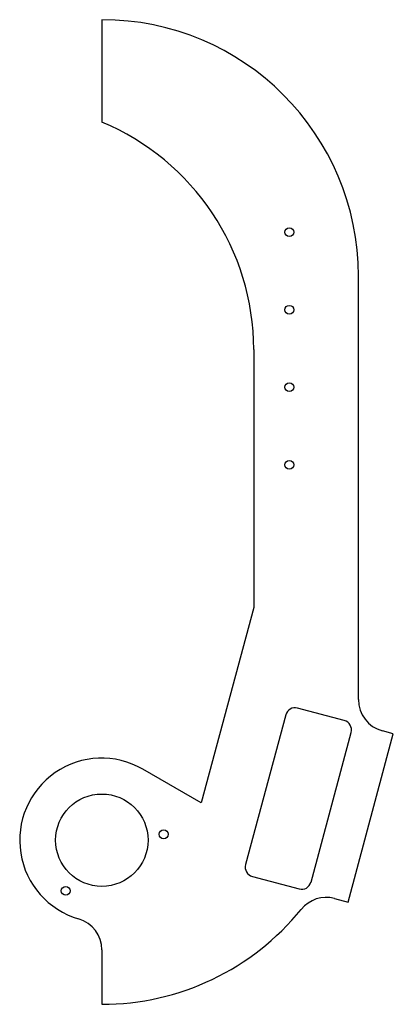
# Model space of a CAD drawing. Header units: millimetres. Extents: x 5 to 121, y 5 to 310.
import ezdxf

# ---------------------------------------------------------------- set-up
doc = ezdxf.new("R2010")
doc.units = ezdxf.units.MM

msp = doc.modelspace()

# ---------------------------------------------------------------- linework, layer by layer
at = {"color": 7, "linetype": 'Continuous', "lineweight": 25}
for p, q in [((30.41, 310.02), (30.41, 278.27)), ((109.78, 99.55), (109.78, 230.64)), ((77.4, 207.89), (77.4, 128.1)), ((77.4, 128.1), (61.18, 67.58)), ((87.29, 94.8), (74.88, 48.46)), ((105.41, 93.05), (90.97, 96.92)), ((95.12, 43.04), (107.53, 89.38)), ((106.61, 36.85), (120.58, 88.99)), ((120.58, 88.99), (117.19, 89.9)), ((61.18, 67.58), (43.11, 78.01)), ((77, 44.79), (91.44, 40.92)), ((102.43, 37.97), (106.61, 36.85)), ((30.41, 22.06), (30.41, 5.22))]:
    msp.add_line(p, q, dxfattribs=at)
at = {"color": 7, "linetype": 'Continuous'}
for centre in [(88.42, 244.24), (88.42, 220.24), (88.42, 196.24), (88.42, 172.24)]:
    msp.add_circle(centre, 1.35, dxfattribs=at)
at = {"color": 7, "linetype": 'Continuous', "lineweight": 25}
for centre, radius in [((88.42, 244.24), 1.35), ((88.42, 220.24), 1.35), ((88.42, 196.24), 1.35), ((88.42, 172.24), 1.35), ((30.41, 56.02), 14.29), ((49.56, 57.84), 1.38), ((19.25, 40.34), 1.38)]:
    msp.add_circle(centre, radius, dxfattribs=at)
for centre, radius, start, end in [((30.41, 230.64), 79.38, 0, 90), ((1.2, 207.89), 76.2, 0, 67.4597), ((119.78, 99.55), 10, 180, 255), ((90.19, 94.03), 3, 75, 165), ((104.64, 90.15), 3, 345, 75), ((30.41, 56.02), 25.4, 60, 253.5914), ((77.77, 47.69), 3, 165, 255), ((92.22, 43.81), 3, 255, 345), ((99.84, 28.31), 10, 75, 140.9745), ((30.41, 84.59), 79.38, 270, 320.9745), ((20.41, 22.06), 10, 0, 73.5914)]:
    msp.add_arc(centre, radius, start, end, dxfattribs=at)

doc.saveas('drawing.dxf')
